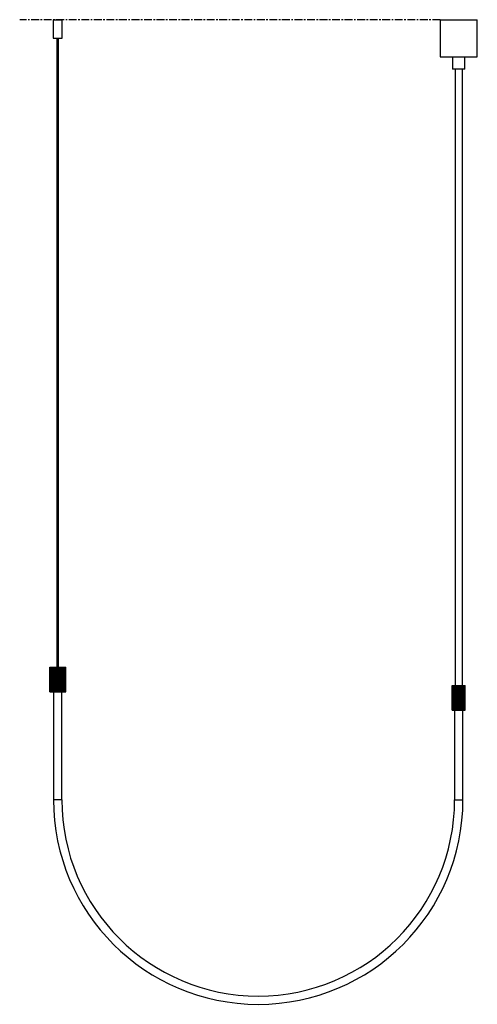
# Paper-space layout '_Derecha' of a CAD drawing. Header units: millimetres. Extents: x -712 to 30, y -1537 to 60.
import ezdxf

# ---------------------------------------------------------------- set-up
doc = ezdxf.new("R2010")
doc.units = ezdxf.units.MM
doc.linetypes.add('CENTERX2', pattern=[20.32, 12.7, -2.54, 2.54, -2.54])

psp = doc.layouts.new('_Derecha')

# ---------------------------------------------------------------- linework, layer by layer
at = {"color": 7, "linetype": 'CENTERX2'}
psp.add_line((-30, 60), (-711.6, 60), dxfattribs=at)
at = {"color": 7, "linetype": 'Continuous', "lineweight": 25}
for p, q in [((-657.5, 59.8), (-657.5, 29.8)), ((-657.5, 59.8), (-642.5, 59.8)), ((-642.5, 29.8), (-642.5, 59.8)), ((-30, 60), (-30, 0)), ((-30, 60), (30, 60)), ((30, 0), (30, 60)), ((-657.5, 29.8), (-642.5, 29.8)), ((-651.5, 29.8), (-651.5, -990.2)), ((-648.5, -990.2), (-648.5, 29.8)), ((-30, 0), (30, 0)), ((-10, 0), (-10, -20)), ((10, -20), (10, 0)), ((10, -20), (-10, -20)), ((-6, -20), (-6, -1020)), ((6, -1020), (6, -20)), ((-663, -1030), (-663, -990.2)), ((-663, -990.2), (-637, -990.2)), ((-663, -1030), (-663, -990.2)), ((-662.6, -1030), (-662.6, -990.2)), ((-662.2, -1030), (-662.2, -990.2)), ((-661.3, -1030), (-661.3, -990.2)), ((-660.8, -990.2), (-660.8, -1030)), ((-660.7, -1030), (-660.7, -990.2)), ((-659.4, -1030), (-659.4, -990.2)), ((-659, -990.2), (-659, -1030)), ((-658.5, -1030), (-658.5, -990.2)), ((-656.8, -1030), (-656.8, -990.2)), ((-656.5, -990.2), (-656.5, -1030)), ((-655.7, -1030), (-655.7, -990.2)), ((-653.9, -1030), (-653.9, -990.2)), ((-653.7, -990.2), (-653.7, -1030)), ((-652.6, -1030), (-652.6, -990.2)), ((-650.6, -1030), (-650.6, -990.2)), ((-650.6, -990.2), (-650.6, -1030)), ((-649.4, -1030), (-649.4, -990.2)), ((-649.4, -1030), (-649.4, -990.2)), ((-647.4, -1030), (-647.4, -990.2)), ((-646.3, -1030), (-646.3, -990.2)), ((-646.1, -1030), (-646.1, -990.2)), ((-644.3, -1030), (-644.3, -990.2)), ((-643.5, -1030), (-643.5, -990.2)), ((-643.2, -1030), (-643.2, -990.2)), ((-641.5, -1030), (-641.5, -990.2)), ((-641, -1030), (-641, -990.2)), ((-640.6, -1030), (-640.6, -990.2)), ((-639.3, -1030), (-639.3, -990.2)), ((-639.2, -1030), (-639.2, -990.2)), ((-638.7, -1030), (-638.7, -990.2)), ((-637.8, -1030), (-637.8, -990.2)), ((-637.4, -1030), (-637.4, -990.2)), ((-637, -1030), (-637, -990.2)), ((-637, -1030), (-637, -990.2)), ((-10.5, -1020), (-9, -1020)), ((-10.5, -1060), (-10.5, -1020)), ((-10.3, -1060), (-10.3, -1020)), ((-10, -1060), (-10, -1020)), ((-9.5, -1060), (-9.5, -1020)), ((-9, -1020), (-9, -1060)), ((-8.9, -1060), (-8.9, -1020)), ((-8.9, -1020), (10.5, -1020)), ((-8.1, -1060), (-8.1, -1020)), ((-7.6, -1020), (-7.6, -1060)), ((-7.3, -1060), (-7.3, -1020)), ((-6.1, -1060), (-6.1, -1020)), ((-5.8, -1020), (-5.8, -1060)), ((-5.1, -1060), (-5.1, -1020)), ((-3.8, -1060), (-3.8, -1020)), ((-3.6, -1020), (-3.6, -1060)), ((-2.7, -1060), (-2.7, -1020)), ((-1.2, -1060), (-1.2, -1020)), ((-1.1, -1020), (-1.1, -1060)), ((-0.1, -1060), (-0.1, -1020)), ((-0.1, -1060), (-0.1, -1020)), ((1.4, -1060), (1.4, -1020)), ((2.4, -1060), (2.4, -1020)), ((2.5, -1060), (2.5, -1020)), ((4, -1060), (4, -1020)), ((4.7, -1060), (4.7, -1020)), ((5, -1060), (5, -1020)), ((6.3, -1060), (6.3, -1020)), ((6.8, -1060), (6.8, -1020)), ((7.1, -1060), (7.1, -1020)), ((8.2, -1060), (8.2, -1020)), ((8.4, -1060), (8.4, -1020)), ((8.8, -1060), (8.8, -1020)), ((9.6, -1060), (9.6, -1020)), ((10, -1060), (10, -1020)), ((10.4, -1060), (10.4, -1020)), ((10.5, -1060), (10.5, -1020)), ((-663, -1030), (-637, -1030)), ((-656.8, -1030), (-656.8, -1205)), ((-643.3, -1205), (-643.3, -1030)), ((-10.5, -1060), (-9, -1060)), ((-8.9, -1060), (10.5, -1060)), ((-6.8, -1060), (-6.8, -1205)), ((6.7, -1205), (6.7, -1060))]:
    psp.add_line(p, q, dxfattribs=at)
at = {"color": 8, "linetype": 'Continuous', "lineweight": 25}
for p, q in [((-643.3, -1205), (-656.8, -1205)), ((-6.8, -1205), (6.7, -1205))]:
    psp.add_line(p, q, dxfattribs=at)
at = {"color": 7, "linetype": 'Continuous', "lineweight": 25}
for radius in [331.8, 318.3]:
    psp.add_arc((-325, -1205), radius, 180, 0, dxfattribs=at)

doc.saveas('drawing.dxf')
